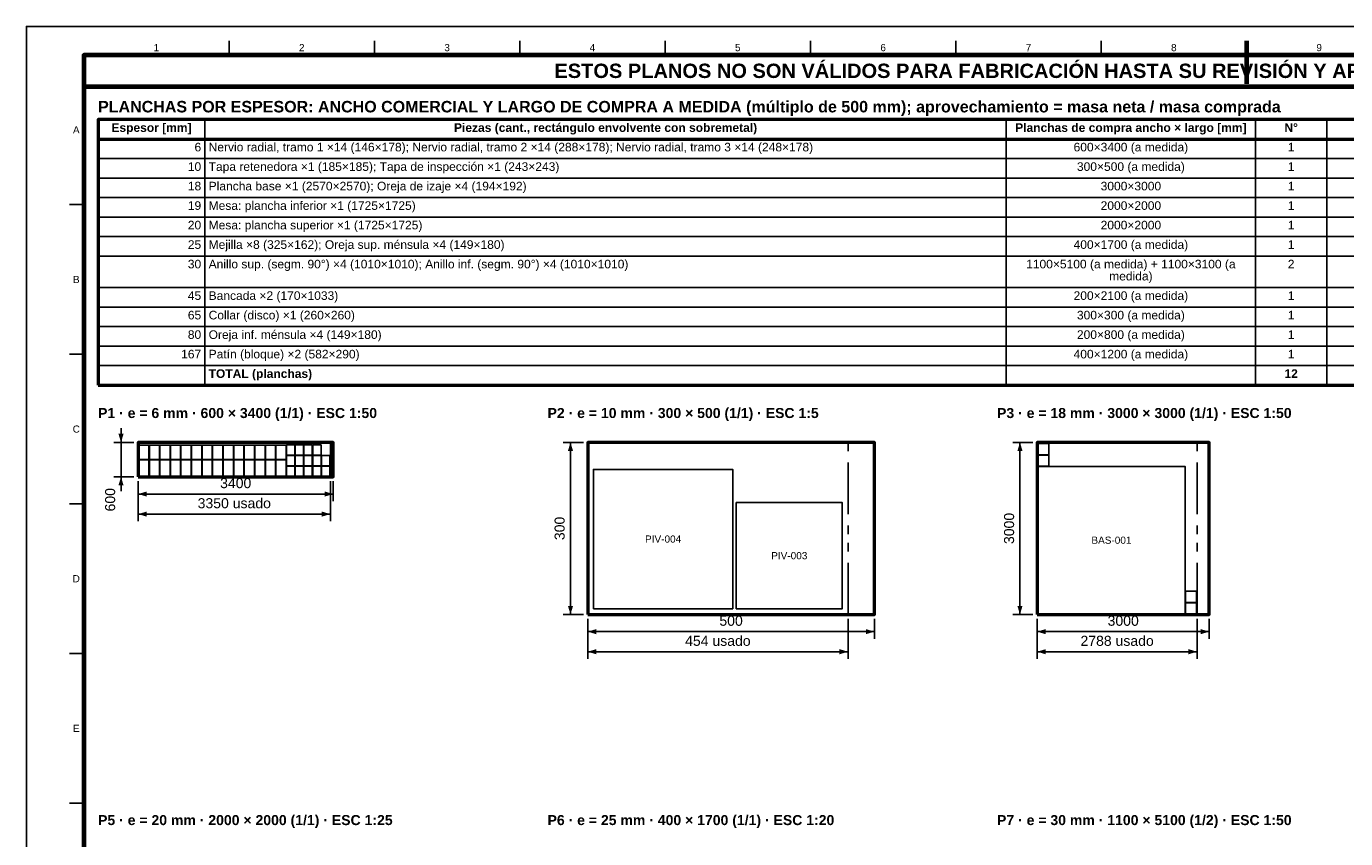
# Model space of a CAD drawing. Header units: millimetres. Extents: x 0 to 841, y 0 to 594.
# Tile 2 of 3: x 0 to 460, y 311 to 594. Entities that reach past the tile are written whole.
import ezdxf
from ezdxf.enums import TextEntityAlignment as Align

# ---------------------------------------------------------------- set-up
doc = ezdxf.new("R2010")
doc.units = ezdxf.units.MM
doc.linetypes.add('FANTASMA', pattern=[35, 18, -4, 3, -3, 3, -4])
for name, color, linetype, lineweight in [('COTA', 7, 'CONTINUOUS', 25), ('FANT', 7, 'FANTASMA', 25), ('FINA', 7, 'CONTINUOUS', 25), ('MARCO', 7, 'CONTINUOUS', 70), ('TXT', 7, 'CONTINUOUS', 25), ('VIS', 7, 'CONTINUOUS', 50)]:
    doc.layers.add(name, color=color, linetype=linetype, lineweight=lineweight)
doc.styles.add('STD', font='LiberationSans-Regular.ttf')
doc.styles.add('STDB', font='LiberationSans-Bold.ttf')

msp = doc.modelspace()

# ---------------------------------------------------------------- linework, layer by layer
at = {"layer": 'COTA'}
for p, q in [((33, 448.9), (33, 453.9)), ((37.5, 448.9), (30.5, 448.9)), ((33, 436.9), (33, 448.9)), ((194.25, 448.9), (187.25, 448.9)), ((189.75, 388.9), (189.75, 448.9)), ((351, 448.9), (344, 448.9)), ((346.5, 388.9), (346.5, 448.9)), ((37.5, 436.9), (30.5, 436.9)), ((33, 436.9), (33, 431.9)), ((39, 435.4), (39, 428.4)), ((39, 435.4), (39, 421.4)), ((106, 435.4), (106, 421.4)), ((107, 435.4), (107, 428.4)), ((39, 430.9), (107, 430.9)), ((39, 423.9), (106, 423.9)), ((194.25, 388.9), (187.25, 388.9)), ((195.75, 387.4), (195.75, 380.4)), ((195.75, 387.4), (195.75, 373.4)), ((286.55, 387.4), (286.55, 373.4)), ((295.75, 387.4), (295.75, 380.4)), ((351, 388.9), (344, 388.9)), ((352.5, 387.4), (352.5, 380.4)), ((352.5, 387.4), (352.5, 373.4)), ((408.26, 387.4), (408.26, 373.4)), ((412.5, 387.4), (412.5, 380.4)), ((195.75, 382.9), (295.75, 382.9)), ((352.5, 382.9), (412.5, 382.9)), ((195.75, 375.9), (286.55, 375.9)), ((352.5, 375.9), (408.26, 375.9))]:
    msp.add_line(p, q, dxfattribs=at)
for points in [[(33, 448.9), (33.9, 451.9), (32.1, 451.9)], [(189.75, 448.9), (188.85, 445.9), (190.65, 445.9)], [(346.5, 448.9), (345.6, 445.9), (347.4, 445.9)], [(33, 436.9), (32.1, 433.9), (33.9, 433.9)], [(39, 430.9), (42, 430), (42, 431.8)], [(107, 430.9), (104, 431.8), (104, 430)], [(39, 423.9), (42, 423), (42, 424.8)], [(106, 423.9), (103, 424.8), (103, 423)], [(189.75, 388.9), (190.65, 391.9), (188.85, 391.9)], [(346.5, 388.9), (347.4, 391.9), (345.6, 391.9)], [(195.75, 382.9), (198.75, 382), (198.75, 383.8)], [(295.75, 382.9), (292.75, 383.8), (292.75, 382)], [(352.5, 382.9), (355.5, 382), (355.5, 383.8)], [(412.5, 382.9), (409.5, 383.8), (409.5, 382)], [(195.75, 375.9), (198.75, 375), (198.75, 376.8)], [(286.55, 375.9), (283.55, 376.8), (283.55, 375)], [(352.5, 375.9), (355.5, 375), (355.5, 376.8)], [(408.26, 375.9), (405.26, 376.8), (405.26, 375)]]:
    msp.add_solid(points, dxfattribs=at)
at = {"layer": 'FANT'}
for p, q in [((106, 436.9), (106, 448.9)), ((286.55, 388.9), (286.55, 448.9)), ((408.26, 388.9), (408.26, 448.9))]:
    msp.add_line(p, q, dxfattribs=at)
at = {"layer": 'FINA'}
for p, q in [((70.69, 584), (70.69, 589)), ((121.38, 584), (121.38, 589)), ((172.06, 584), (172.06, 589)), ((222.75, 584), (222.75, 589)), ((273.44, 584), (273.44, 589)), ((324.12, 584), (324.12, 589)), ((374.81, 584), (374.81, 589)), ((425.5, 584), (425.5, 589)), ((62.26, 561.5), (62.26, 468.9)), ((341.71, 561.5), (341.71, 468.9)), ((428.65, 561.5), (428.65, 468.9)), ((453.49, 561.5), (453.49, 468.9)), ((25, 554.7), (646, 554.7)), ((25, 547.9), (646, 547.9)), ((25, 541.1), (646, 541.1)), ((25, 534.3), (646, 534.3)), ((20, 531.82), (15, 531.82)), ((25, 527.5), (646, 527.5)), ((25, 520.7), (646, 520.7)), ((25, 513.9), (646, 513.9)), ((25, 502.9), (646, 502.9)), ((25, 496.1), (646, 496.1)), ((25, 489.3), (646, 489.3)), ((20, 479.64), (15, 479.64)), ((25, 482.5), (646, 482.5)), ((25, 475.7), (646, 475.7)), ((20, 427.45), (15, 427.45)), ((20, 375.27), (15, 375.27)), ((20, 323.09), (15, 323.09))]:
    msp.add_line(p, q, dxfattribs=at)
for points in [[(0, 0), (841, 0), (841, 594), (0, 594)], [(39.2, 442.98), (42.76, 442.98), (42.76, 447.94), (39.2, 447.94)], [(42.88, 442.98), (46.44, 442.98), (46.44, 447.94), (42.88, 447.94)], [(46.56, 442.98), (50.12, 442.98), (50.12, 447.94), (46.56, 447.94)], [(50.24, 442.98), (53.8, 442.98), (53.8, 447.94), (50.24, 447.94)], [(53.92, 442.98), (57.48, 442.98), (57.48, 447.94), (53.92, 447.94)], [(57.6, 442.98), (61.16, 442.98), (61.16, 447.94), (57.6, 447.94)], [(61.28, 442.98), (64.84, 442.98), (64.84, 447.94), (61.28, 447.94)], [(64.96, 442.98), (68.52, 442.98), (68.52, 447.94), (64.96, 447.94)], [(68.64, 442.98), (72.2, 442.98), (72.2, 447.94), (68.64, 447.94)], [(72.32, 442.98), (75.88, 442.98), (75.88, 447.94), (72.32, 447.94)], [(76, 442.98), (79.56, 442.98), (79.56, 447.94), (76, 447.94)], [(79.68, 442.98), (83.24, 442.98), (83.24, 447.94), (79.68, 447.94)], [(83.36, 442.98), (86.92, 442.98), (86.92, 447.94), (83.36, 447.94)], [(87.04, 442.98), (90.6, 442.98), (90.6, 447.94), (87.04, 447.94)], [(90.72, 444.46), (93.64, 444.46), (93.64, 448.02), (90.72, 448.02)], [(93.76, 444.46), (96.68, 444.46), (96.68, 448.02), (93.76, 448.02)], [(96.8, 444.46), (99.72, 444.46), (99.72, 448.02), (96.8, 448.02)], [(99.84, 444.46), (102.76, 444.46), (102.76, 448.02), (99.84, 448.02)], [(352.7, 444.62), (356.54, 444.62), (356.54, 448.5), (352.7, 448.5)], [(39.2, 437.1), (42.76, 437.1), (42.76, 442.86), (39.2, 442.86)], [(42.88, 437.1), (46.44, 437.1), (46.44, 442.86), (42.88, 442.86)], [(46.56, 437.1), (50.12, 437.1), (50.12, 442.86), (46.56, 442.86)], [(50.24, 437.1), (53.8, 437.1), (53.8, 442.86), (50.24, 442.86)], [(53.92, 437.1), (57.48, 437.1), (57.48, 442.86), (53.92, 442.86)], [(57.6, 437.1), (61.16, 437.1), (61.16, 442.86), (57.6, 442.86)], [(61.28, 437.1), (64.84, 437.1), (64.84, 442.86), (61.28, 442.86)], [(64.96, 437.1), (68.52, 437.1), (68.52, 442.86), (64.96, 442.86)], [(68.64, 437.1), (72.2, 437.1), (72.2, 442.86), (68.64, 442.86)], [(72.32, 437.1), (75.88, 437.1), (75.88, 442.86), (72.32, 442.86)], [(76, 437.1), (79.56, 437.1), (79.56, 442.86), (76, 442.86)], [(79.68, 437.1), (83.24, 437.1), (83.24, 442.86), (79.68, 442.86)], [(83.36, 437.1), (86.92, 437.1), (86.92, 442.86), (83.36, 442.86)], [(87.04, 437.1), (90.6, 437.1), (90.6, 442.86), (87.04, 442.86)], [(90.72, 440.78), (93.64, 440.78), (93.64, 444.34), (90.72, 444.34)], [(93.76, 440.78), (96.68, 440.78), (96.68, 444.34), (93.76, 444.34)], [(96.8, 440.78), (99.72, 440.78), (99.72, 444.34), (96.8, 444.34)], [(99.84, 440.78), (102.76, 440.78), (102.76, 444.34), (99.84, 444.34)], [(102.88, 440.78), (105.8, 440.78), (105.8, 444.34), (102.88, 444.34)], [(352.7, 440.62), (356.54, 440.62), (356.54, 444.5), (352.7, 444.5)], [(90.72, 437.1), (93.64, 437.1), (93.64, 440.66), (90.72, 440.66)], [(93.76, 437.1), (96.68, 437.1), (96.68, 440.66), (93.76, 440.66)], [(96.8, 437.1), (99.72, 437.1), (99.72, 440.66), (96.8, 440.66)], [(99.84, 437.1), (102.76, 437.1), (102.76, 440.66), (99.84, 440.66)], [(102.88, 437.1), (105.8, 437.1), (105.8, 440.66), (102.88, 440.66)], [(197.75, 390.9), (246.35, 390.9), (246.35, 439.5), (197.75, 439.5)], [(352.7, 389.1), (404.1, 389.1), (404.1, 440.5), (352.7, 440.5)], [(247.55, 390.9), (284.55, 390.9), (284.55, 427.9), (247.55, 427.9)], [(404.22, 393.1), (408.06, 393.1), (408.06, 396.98), (404.22, 396.98)], [(404.22, 389.1), (408.06, 389.1), (408.06, 392.98), (404.22, 392.98)]]:
    msp.add_lwpolyline(points, close=True, dxfattribs=at)
at = {"layer": 'MARCO'}
msp.add_line((425.5, 589), (425.5, 574), dxfattribs=at)
for points in [[(20, 10), (831, 10), (831, 584), (20, 584)], [(20, 573), (831, 573), (831, 584), (20, 584)]]:
    msp.add_lwpolyline(points, close=True, dxfattribs=at)
at = {"layer": 'VIS'}
for p, q in [((25, 561.5), (25, 468.9)), ((25, 468.9), (646, 468.9))]:
    msp.add_line(p, q, dxfattribs=at)
for points in [[(25, 554.7), (646, 554.7), (646, 561.5), (25, 561.5)], [(39, 436.9), (107, 436.9), (107, 448.9), (39, 448.9)], [(195.75, 388.9), (295.75, 388.9), (295.75, 448.9), (195.75, 448.9)], [(352.5, 388.9), (412.5, 388.9), (412.5, 448.9), (352.5, 448.9)]]:
    msp.add_lwpolyline(points, close=True, dxfattribs=at)

# ---------------------------------------------------------------- texts
at = {"layer": 'TXT'}
for s, height, style, p in [('1', 2.5, 'STD', (45.34, 586.6)), ('2', 2.5, 'STD', (96.03, 586.6)), ('3', 2.5, 'STD', (146.72, 586.6)), ('4', 2.5, 'STD', (197.41, 586.6)), ('5', 2.5, 'STD', (248.09, 586.6)), ('6', 2.5, 'STD', (298.78, 586.6)), ('7', 2.5, 'STD', (349.47, 586.6)), ('8', 2.5, 'STD', (400.16, 586.6)), ('9', 2.5, 'STD', (450.84, 586.6)), ('ESTOS PLANOS NO SON VÁLIDOS PARA FABRICACIÓN HASTA SU REVISIÓN Y APROBACIÓN POR UN INGENIERO CALCULISTA HABILITADO.', 5, 'STDB', (425.5, 578.5)), ('A', 2.5, 'STD', (17.4, 557.91)), ('Espesor [mm]', 3, 'STDB', (43.63, 558.7)), ('Piezas (cant., rectángulo envolvente con sobremetal)', 3, 'STDB', (201.98, 558.7)), ('Planchas de compra ancho × largo [mm]', 3, 'STDB', (385.18, 558.7)), ('N°', 3, 'STDB', (441.07, 558.7)), ('600×3400 (a medida)', 3, 'STD', (385.18, 551.9)), ('1', 3, 'STD', (441.07, 551.9)), ('300×500 (a medida)', 3, 'STD', (385.18, 545.1)), ('1', 3, 'STD', (441.07, 545.1)), ('3000×3000', 3, 'STD', (385.18, 538.3)), ('1', 3, 'STD', (441.07, 538.3)), ('2000×2000', 3, 'STD', (385.18, 531.5)), ('1', 3, 'STD', (441.07, 531.5)), ('2000×2000', 3, 'STD', (385.18, 524.7)), ('1', 3, 'STD', (441.07, 524.7)), ('400×1700 (a medida)', 3, 'STD', (385.18, 517.9)), ('1', 3, 'STD', (441.07, 517.9)), ('1100×5100 (a medida) + 1100×3100 (a', 3, 'STD', (385.18, 511.1)), ('2', 3, 'STD', (441.07, 511.1)), ('B', 2.5, 'STD', (17.4, 505.73)), ('medida)', 3, 'STD', (385.18, 506.9)), ('200×2100 (a medida)', 3, 'STD', (385.18, 500.1)), ('1', 3, 'STD', (441.07, 500.1)), ('300×300 (a medida)', 3, 'STD', (385.18, 493.3)), ('1', 3, 'STD', (441.07, 493.3)), ('200×800 (a medida)', 3, 'STD', (385.18, 486.5)), ('1', 3, 'STD', (441.07, 486.5)), ('400×1200 (a medida)', 3, 'STD', (385.18, 479.7)), ('1', 3, 'STD', (441.07, 479.7)), ('12', 3, 'STDB', (441.07, 472.9)), ('C', 2.5, 'STD', (17.4, 453.55)), ('PIV-004', 2.5, 'STD', (222.05, 415.2)), ('BAS-001', 2.5, 'STD', (378.4, 414.8)), ('PIV-003', 2.5, 'STD', (266.05, 409.4)), ('D', 2.5, 'STD', (17.4, 401.36)), ('E', 2.5, 'STD', (17.4, 349.18))]:
    msp.add_text(s, height=height, dxfattribs=dict(at, style=style)).set_placement(p, align=Align.MIDDLE_CENTER)
at = {"layer": 'TXT', "style": 'STDB'}
for s, height, p in [('PLANCHAS POR ESPESOR: ANCHO COMERCIAL Y LARGO DE COMPRA A MEDIDA (múltiplo de 500 mm); aprovechamiento = masa neta / masa comprada', 4, (25, 568)), ('P1 · e = 6 mm · 600 × 3400 (1/1) · ESC 1:50', 3.5, (25, 460.9)), ('P2 · e = 10 mm · 300 × 500 (1/1) · ESC 1:5', 3.5, (181.75, 460.9)), ('P3 · e = 18 mm · 3000 × 3000 (1/1) · ESC 1:50', 3.5, (338.5, 460.9)), ('P5 · e = 20 mm · 2000 × 2000 (1/1) · ESC 1:25', 3.5, (25, 318.93)), ('P6 · e = 25 mm · 400 × 1700 (1/1) · ESC 1:20', 3.5, (181.75, 318.93)), ('P7 · e = 30 mm · 1100 × 5100 (1/2) · ESC 1:50', 3.5, (338.5, 318.93))]:
    msp.add_text(s, height=height, dxfattribs=at).set_placement(p, align=Align.TOP_LEFT)
at = {"layer": 'TXT', "style": 'STD'}
for s, p in [('6', (60.96, 551.9)), ('10', (60.96, 545.1)), ('18', (60.96, 538.3)), ('19', (60.96, 531.5)), ('20', (60.96, 524.7)), ('25', (60.96, 517.9)), ('30', (60.96, 511.1)), ('45', (60.96, 500.1)), ('65', (60.96, 493.3)), ('80', (60.96, 486.5)), ('167', (60.96, 479.7))]:
    msp.add_text(s, height=3, dxfattribs=at).set_placement(p, align=Align.MIDDLE_RIGHT)
at = {"layer": 'TXT'}
for s, style, p in [('Nervio radial, tramo 1 ×14 (146×178); Nervio radial, tramo 2 ×14 (288×178); Nervio radial, tramo 3 ×14 (248×178)', 'STD', (63.56, 551.9)), ('Tapa retenedora ×1 (185×185); Tapa de inspección ×1 (243×243)', 'STD', (63.56, 545.1)), ('Plancha base ×1 (2570×2570); Oreja de izaje ×4 (194×192)', 'STD', (63.56, 538.3)), ('Mesa: plancha inferior ×1 (1725×1725)', 'STD', (63.56, 531.5)), ('Mesa: plancha superior ×1 (1725×1725)', 'STD', (63.56, 524.7)), ('Mejilla ×8 (325×162); Oreja sup. ménsula ×4 (149×180)', 'STD', (63.56, 517.9)), ('Anillo sup. (segm. 90°) ×4 (1010×1010); Anillo inf. (segm. 90°) ×4 (1010×1010)', 'STD', (63.56, 511.1)), ('Bancada ×2 (170×1033)', 'STD', (63.56, 500.1)), ('Collar (disco) ×1 (260×260)', 'STD', (63.56, 493.3)), ('Oreja inf. ménsula ×4 (149×180)', 'STD', (63.56, 486.5)), ('Patín (bloque) ×2 (582×290)', 'STD', (63.56, 479.7)), ('TOTAL (planchas)', 'STDB', (63.56, 472.9))]:
    msp.add_text(s, height=3, dxfattribs=dict(at, style=style)).set_placement(p, align=Align.MIDDLE_LEFT)
at = {"layer": 'TXT', "style": 'STD'}
for s, p in [('600', (32, 428.9)), ('3000', (345.5, 418.9)), ('300', (188.75, 418.9))]:
    msp.add_text(s, height=3.5, rotation=90, dxfattribs=at).set_placement(p, align=Align.BOTTOM_CENTER)
for s, p in [('3400', (73, 431.9)), ('3350 usado', (72.5, 424.9)), ('500', (245.75, 383.9)), ('3000', (382.5, 383.9)), ('454 usado', (241.15, 376.9)), ('2788 usado', (380.38, 376.9))]:
    msp.add_text(s, height=3.5, dxfattribs=at).set_placement(p, align=Align.BOTTOM_CENTER)

doc.saveas('drawing.dxf')
